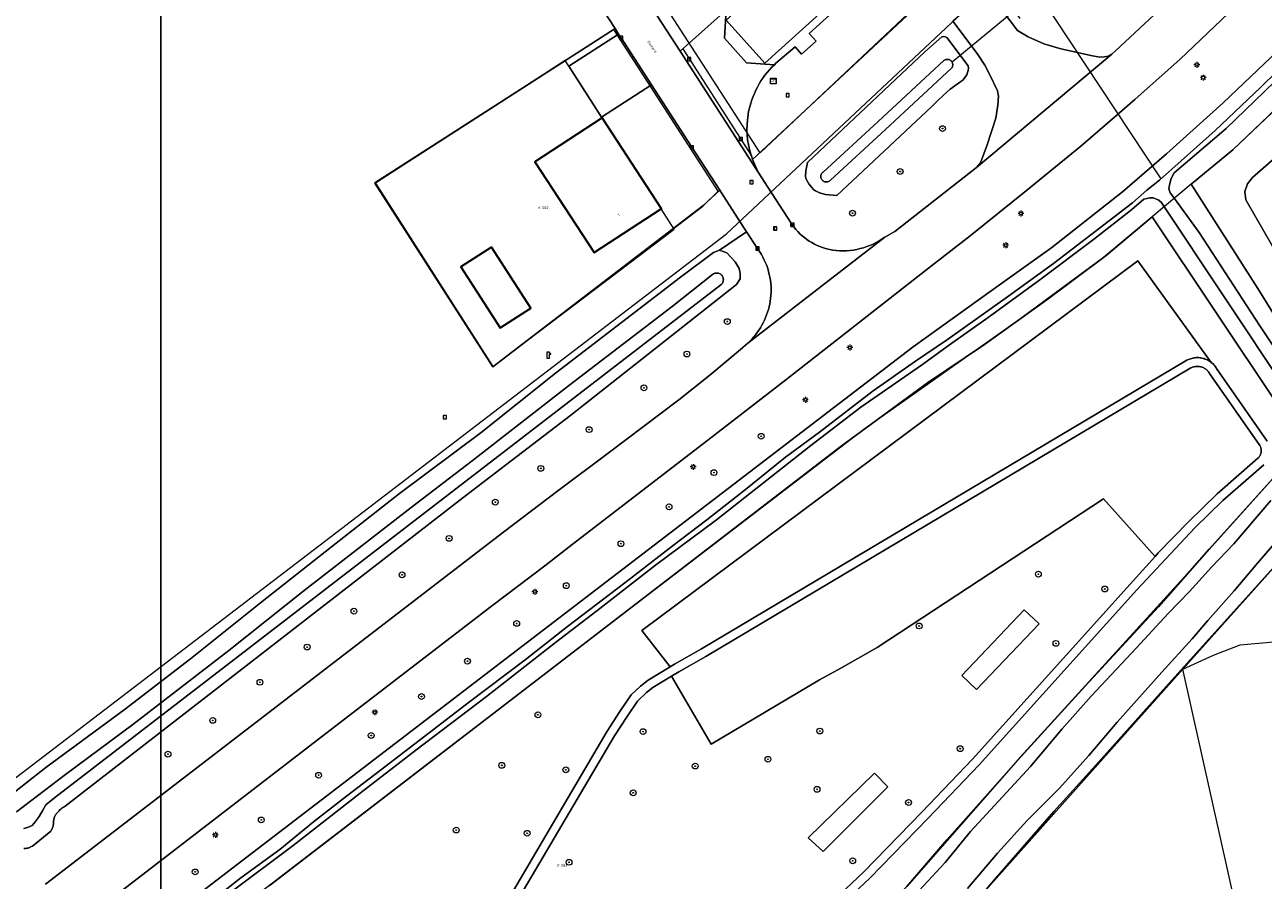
# Model space of a CAD drawing. Header units: metres. Extents: x 250001 to 257773, y 598992 to 609118.
# Tile 172 of 256: x 251287 to 251457, y 601649 to 601767. Entities that reach past the tile are written whole.
import ezdxf
from ezdxf.enums import TextEntityAlignment as Align
from ezdxf.lldxf.tags import DXFTag

# ---------------------------------------------------------------- set-up
doc = ezdxf.new("R2010")
doc.units = ezdxf.units.M
for name, color, linetype, lineweight in [('B-WE-GR-BOOM-S', 252, 'Continuous', 25), ('B-WE-GR-BOS_LOOF-GV', 252, 'Continuous', 13), ('B-WE-GR-GRAS-GV', 252, 'Continuous', 13), ('B-WE-GR-GROENVOORZIENING-GV', 252, 'Continuous', 18), ('B-WE-IE-TERREINAFSCHEIDING_KUNSTMATIG_HEKWERK-G', 252, 'IE-TERREINAFSCHEIDING-KUNSTMATIG', 18), ('B-WE-KG-GRENS_PERCEEL-G', 150, 'KG-PERCEEL', 18), ('B-WE-KG-GRENS_PERCEEL-S', 150, 'Continuous', 25), ('B-WE-KL-ET_LS_OV_LICHTMAST-S', 252, 'Continuous', 25), ('B-WE-KL-POMP-S', 252, 'Continuous', 25), ('B-WE-KW-KUNSTWERK_DUIKER-G', 252, 'Continuous', 18), ('B-WE-OG-BEBOUWING-GV', 1, 'Continuous', 35), ('B-WE-OG-BEBOUWING-T18', 7, 'Continuous', 18), ('B-WE-OG-BEBOUWING_OVERBOUWING-GV', 1, 'Continuous', 18), ('B-WE-OG-TERREIN_ERF-GV', 7, 'Continuous', 18), ('B-WE-OG-TOPOGRAFIE-T18', 2, 'Continuous', 18), ('B-WE-OG-WATER-GV', 252, 'Continuous', 18), ('B-WE-OG-WATER_SLOOT-GV', 252, 'Continuous', 18), ('B-WE-RI-GWA_KOLK-S', 252, 'Continuous', 25), ('B-WE-RI-GWA_RIOOLPUT-S', 252, 'Continuous', 25), ('B-WE-VH-GOOT-G', 252, 'Continuous', 18), ('B-WE-VH-VERHARDING_BETON-GV', 252, 'Continuous', 18), ('B-WE-VH-VERHARDING_BETONSTRAATSTEEN-GV', 252, 'Continuous', 18), ('B-WE-VH-VERHARDING_GESLOTEN-GV', 252, 'Continuous', 18), ('B-WE-VH-VERHARDING_HALFVERHARDING-GV', 252, 'Continuous', 18), ('B-WE-VH-VERHARDING_OPEN-GV', 252, 'Continuous', 18), ('B-WE-VH-VERHARDING_PUIN-GV', 252, 'Continuous', 18), ('B-WE-VW-VRI-S', 252, 'Continuous', 25), ('N-WE-OG-GBKN-G', 7, 'Continuous', 25), ('X-XX-AL-REFERENTIE-G', 7, 'Continuous', 18)]:
    doc.layers.add(name, color=color, linetype=linetype, lineweight=lineweight)
doc.styles.add('NLCS-ISO', font='NLCS-ISO.ttf')
doc.styles.add('NLCS-ISO-ANNOTATIEF-T18', font='NLCS-ISO.ttf', dxfattribs={"height": 1.8})
doc.styles.get("Standard").update_dxf_attribs({"font": 'NLCS-ISO.ttf'})
doc.linetypes.add('IE-TERREINAFSCHEIDING-KUNSTMATIG', pattern='A,4,[82,NLCS.shx,S=0.75,R=90,X=0,Y=0],4,-2', length=10)
tags = doc.linetypes.add('KG-PERCEEL', pattern='A,5.5,-2,["P",Standard,S=1.8,R=0,X=-0.5,Y=-0.9],-2,5.5,-2,[5,NLCS.SHX,S=0.75,R=0,X=0,Y=0],-2', length=19).pattern_tags.tags
tags[6] = DXFTag(74, 10)

# ---------------------------------------------------------------- blocks, each defined once
blk = doc.blocks.new('SKG-PERCEELNUMMER-SO')
at = {"style": 'NLCS-ISO', "oblique": 10, "flags": 1}
blk.add_attdef('GEMEENTECODE', text='', height=1.8, dxfattribs=at).set_placement((0, 2.55), align=Align.MIDDLE_CENTER)
at = {"style": 'NLCS-ISO', "oblique": 10}
blk.add_attdef('SECTIE', text='', height=1.8, dxfattribs=at).set_placement((-0.5, 0), align=Align.MIDDLE_RIGHT)
blk.add_attdef('PERCEELNUMMER', text='', height=1.8, dxfattribs=at).set_placement((0.5, 0), align=Align.MIDDLE_LEFT)
blk = doc.blocks.new('BS2021-132-Xref-KAD-20210617')
at = {"layer": 'B-WE-KG-GRENS_PERCEEL-G', "flags": 128}
for points in [[(251497.507, 601787.329), (251494.282, 601789.847), (251492.82, 601789.65), (251491.253, 601789.047), (251489.831, 601788.205), (251488.391, 601786.961), (251472.59, 601768.73), (251457.791, 601754.276), (251452.86, 601749.62), (251447.14, 601744.92), (251441.76, 601740.4), (251435.073, 601734.835), (251423.182, 601726.069), (251402.314, 601711.311), (251342.407, 601665.419), (251290.706, 601625.751), (251257.869, 601600.484), (251188.243, 601546.883), (251179.94, 601540.807), (251188.012, 601527.741)], [(251328.702, 601696.405), (251383.224, 601738.094), (251423.016, 601775.405), (251418.622, 601781.828)], [(251387.849, 601749.213), (251417.517, 601777.132), (251415.6, 601779.996), (251418.487, 601782.025)], [(251387.849, 601749.213), (251374.018, 601770.668)], [(251382.104, 601743.959), (251367.713, 601766.175), (251334.879, 601745.069), (251351.073, 601719.822), (251379.958, 601741.867)], [(251379.958, 601741.867), (251382.104, 601743.959)], [(251514.782, 601738.077), (251499.475, 601734.269), (251491.175, 601732.079), (251480.281, 601725.231), (251468.27, 601713.63), (251465.33, 601711.38), (251460.9, 601707.26), (251447.598, 601692.46), (251423.683, 601666.197), (251408.04, 601648.37), (251400.89, 601641.58), (251384.463, 601628.287), (251377.597, 601622.276), (251376.31, 601620.81), (251367.75, 601614.5), (251348.007, 601602.527), (251333.368, 601593.377), (251319.681, 601586.963), (251314.516, 601584.542), (251306.906, 601580.859), (251299.155, 601576.901), (251292.933, 601573.522), (251287.83, 601571.57), (251284.842, 601570.544), (251280.81, 601569.16), (251274.7, 601565.85), (251268.25, 601561.7), (251264.64, 601559.95), (251259.51, 601557.82), (251253.64, 601555.86), (251248.59, 601554.55), (251243.918, 601552.512), (251238.63, 601549.68), (251229.77, 601543.39), (251225.7, 601541.12), (251220.769, 601538.867), (251214.379, 601535.76), (251206.436, 601532.745), (251199.196, 601530.535), (251203.1, 601522.77)], [(251445.995, 601678.233), (251466.261, 601700.872), (251471.147, 601706.246)], [(251283.889, 601662.138), (251328.702, 601696.405)], [(251445.995, 601678.233), (251450.203, 601680.147), (251453.879, 601681.587), (251458.473, 601682.021), (251474.373, 601685.596), (251474.389, 601685.61)], [(251344.831, 601589.294), (251357.328, 601597.088), (251366.185, 601602.462), (251370.544, 601604.948), (251375.07, 601607.79), (251382.444, 601614.423), (251384.61, 601616.49), (251391.1, 601621.284), (251401.57, 601629.921), (251407.24, 601634.94), (251410.139, 601638.066), (251445.995, 601678.233)], [(251453.504, 601644.566), (251445.995, 601678.233)]]:
    blk.add_lwpolyline(points, dxfattribs=at)
at = {"layer": 'N-WE-OG-GBKN-G'}
blk.add_lwpolyline([(251305.421, 608118.318), (256711.718, 608118.318), (256711.718, 599991.994), (251305.421, 599991.994)], close=True, dxfattribs=at)
at = {"layer": 'B-WE-KG-GRENS_PERCEEL-S', "xscale": 0.2, "yscale": 0.2, "zscale": 0.2}
for p, values in [((251357.745, 601741.662), {'PERCEELNUMMER': '582', 'SECTIE': 'K'}), ((251360.342, 601651.273), {'PERCEELNUMMER': '583', 'SECTIE': 'K'})]:
    blk.add_blockref('SKG-PERCEELNUMMER-SO', p, dxfattribs=at).add_auto_attribs(values)
blk = doc.blocks.new('SKL-WATER_POMP-SO')
at = {"color": 0, "linetype": 'ByBlock', "lineweight": 18}
blk.add_lwpolyline([(1, 1.09), (1, 2), (-1, 2), (-1, -2), (1, -2), (1, 0.57), (1.85, 0.57), (1.85, 1.09)], close=True, dxfattribs=at)
blk = doc.blocks.new('SKL-VRI_TERREINKAST-SO')
at = {"lineweight": 18}
for points in [[(-2, 2), (2, 2), (2, 1.68), (-2, 1.68)], [(-2, 1.52), (2, 1.52), (2, -2), (-2, -2)]]:
    blk.add_lwpolyline(points, close=True, dxfattribs=at)
at = {"lineweight": 18, "style": 'NLCS-ISO'}
blk.add_text('vri', height=1.8, dxfattribs=at).set_placement((0, 0), align=Align.MIDDLE_CENTER)
blk = doc.blocks.new('SKL-ET_OV_LICHTMAST-SO')
at = {"color": 0, "linetype": 'ByBlock', "lineweight": 18}
for points in [[(-1.25, 0), (-2, 0)], [(-1.41, 1.41), (-0.88, 0.88)], [(0, 2), (0, 1.25)], [(0.88, 0.88), (1.41, 1.41)], [(2, 0), (1.25, 0)], [(-1.41, -1.41), (-0.88, -0.88)], [(0, -1.25), (0, -2)], [(0.88, -0.88), (1.41, -1.41)]]:
    blk.add_lwpolyline(points, dxfattribs=at)
blk.add_circle((0, 0), 1, dxfattribs=at)
blk = doc.blocks.new('SRI-KOLK-SO')
at = {"color": 0, "linetype": 'ByBlock', "lineweight": 18}
blk.add_lwpolyline([(-1.125, -1.125), (1.125, -1.125), (1.125, 1.125), (-1.125, 1.125)], close=True, dxfattribs=at)
at = {"color": 0, "linetype": 'ByBlock', "lineweight": 18, "style": 'NLCS-ISO'}
blk.add_text('k', height=1.5, dxfattribs=at).set_placement((0, 0), align=Align.MIDDLE_CENTER)
blk = doc.blocks.new('SRI-PUT_INSPECTIEPUT_RIOOLPUT-SO')
at = {"color": 0, "linetype": 'ByBlock', "lineweight": 18}
blk.add_lwpolyline([(-1.12, -1.12), (1.12, -1.12), (1.12, 1.12), (-1.12, 1.12)], close=True, dxfattribs=at)
at = {"color": 0, "linetype": 'ByBlock', "lineweight": 18, "style": 'NLCS-ISO'}
blk.add_text('r', height=1.5, dxfattribs=at).set_placement((0, 0.28), align=Align.MIDDLE_CENTER)
blk = doc.blocks.new('SGR-BOOM_01-SO')
at = {"linetype": 'ByBlock', "lineweight": 18}
h = blk.add_hatch(color=0, dxfattribs=at)
h.dxf.hatch_style = 1
edge = h.paths.add_edge_path()
edge.add_arc((0, 0), 0.25, 0, 360)
at = {"color": 0, "linetype": 'ByBlock', "lineweight": 18}
for radius in [2, 0.25]:
    blk.add_circle((0, 0), radius, dxfattribs=at)
blk = doc.blocks.new('BS2021-132-Xref-BGT-GRIJS-20210617-aangepast')
at = {"layer": 'B-WE-GR-BOS_LOOF-GV', "flags": 128}
for points in [[(251492.51, 601755.479), (251493.967, 601769.703), (251491.66, 601768.05), (251478.619, 601751.959), (251472.309, 601754.51), (251467.51, 601756.64), (251461.019, 601750.599), (251455.579, 601745.81), (251454.863, 601744.951), (251454.536, 601743.882), (251454.649, 601742.77), (251466.109, 601722.829), (251469.466, 601725.339), (251468.589, 601726.43), (251475.059, 601732.05), (251491.54, 601745.599)], [(251449.898, 601720.412), (251439.799, 601734.369), (251371.589, 601683.569), (251375.476, 601678.557), (251376.064, 601678.912), (251379.776, 601681.031), (251446.529, 601720.695), (251446.621, 601720.742), (251446.764, 601720.808), (251446.91, 601720.867), (251447.06, 601720.918), (251447.211, 601720.962), (251447.365, 601720.997), (251447.52, 601721.025), (251447.677, 601721.046), (251447.834, 601721.058), (251447.992, 601721.062), (251448.149, 601721.058), (251448.307, 601721.046), (251448.463, 601721.027), (251448.618, 601720.999), (251448.772, 601720.963), (251448.924, 601720.92), (251449.073, 601720.869), (251449.22, 601720.811), (251449.363, 601720.745), (251449.503, 601720.672), (251449.639, 601720.592), (251449.771, 601720.505)], [(251448.172, 601719.854), (251448.049, 601719.862), (251447.926, 601719.862), (251447.803, 601719.853), (251447.681, 601719.837), (251447.56, 601719.813), (251447.441, 601719.781), (251447.324, 601719.742), (251447.21, 601719.694), (251447.1, 601719.64), (251380.39, 601680), (251376.66, 601677.869), (251375.685, 601677.28), (251381.119, 601667.959), (251396.019, 601676.77), (251398.959, 601678.4), (251403.97, 601681.229), (251435.066, 601701.674), (251442.169, 601693.751), (251442.589, 601694.219), (251446.799, 601698.55), (251450.7, 601702.329), (251456.32, 601707.229), (251456.352, 601707.259), (251456.425, 601707.335), (251456.492, 601707.416), (251456.552, 601707.503), (251456.606, 601707.593), (251456.653, 601707.688), (251456.692, 601707.786), (251456.724, 601707.886), (251456.749, 601707.988), (251456.765, 601708.093), (251456.773, 601708.198), (251456.774, 601708.303), (251456.766, 601708.408), (251456.751, 601708.512), (251456.727, 601708.615), (251456.696, 601708.716), (251456.658, 601708.814), (251456.612, 601708.909), (251456.559, 601709), (251449.649, 601718.89), (251449.593, 601718.984), (251449.523, 601719.086), (251449.447, 601719.183), (251449.365, 601719.275), (251449.277, 601719.361), (251449.184, 601719.442), (251449.086, 601719.516), (251448.983, 601719.584), (251448.876, 601719.645), (251448.765, 601719.698), (251448.651, 601719.745), (251448.534, 601719.784), (251448.415, 601719.815), (251448.294, 601719.839)]]:
    blk.add_lwpolyline(points, close=True, dxfattribs=at)
at = {"layer": 'B-WE-GR-GRAS-GV', "flags": 128}
blk.add_lwpolyline([(251284.88, 601661.038), (251289.6, 601664.734), (251300.406, 601672.664), (251309.538, 601679.647), (251319.139, 601687.338), (251328.929, 601695.058), (251338.275, 601702.394), (251349.485, 601710.775), (251359.721, 601718.905), (251368.798, 601725.887), (251376.904, 601732.103), (251381.423, 601735.499), (251382.275, 601735.817), (251385.999, 601738.364), (251382.446, 601743.841), (251382.294, 601744.076), (251379.987, 601741.913), (251351.081, 601719.81), (251334.852, 601745.038), (251367.899, 601766.297), (251359.093, 601779.863)], dxfattribs=at)
at = {"layer": 'B-WE-GR-GROENVOORZIENING-GV', "flags": 128}
for points in [[(251458.362, 601774.398), (251452.22, 601768.354), (251445.628, 601762.08), (251439.395, 601756.518), (251436.969, 601754.432), (251431.983, 601750.143), (251424.479, 601744.011), (251416.745, 601737.777), (251410.6, 601733.028), (251391.394, 601718.002), (251380.673, 601709.725), (251361.991, 601695.368), (251358.25, 601692.43), (251350.899, 601686.89), (251328.119, 601669.38), (251287.179, 601637.9)], [(251289.38, 601631.04), (251317.299, 601652.439), (251408.899, 601722.55), (251419.649, 601730.219), (251427.98, 601736.209), (251437.69, 601743.839), (251443.739, 601749.079), (251451.519, 601756.089), (251459.04, 601763.239)], [(251460.019, 601756.38), (251452.859, 601749.619), (251447.14, 601744.92), (251456.32, 601730.579), (251464.07, 601718.071)], [(251459.082, 601714.462), (251441.76, 601740.4), (251435.44, 601735.109), (251427.489, 601729.16), (251418.709, 601722.859), (251410.88, 601717.579), (251399.019, 601708.9), (251320.341, 601648.471)], [(251353.917, 601647.838), (251366.806, 601669.738), (251368.574, 601672.43), (251370.142, 601674.709), (251371.392, 601675.899), (251372.479, 601676.747), (251375.476, 601678.557), (251371.589, 601683.569), (251439.799, 601734.369), (251449.898, 601720.412), (251450.025, 601720.303), (251450.146, 601720.188), (251450.262, 601720.068), (251450.372, 601719.942), (251450.476, 601719.811), (251450.574, 601719.675), (251450.637, 601719.579), (251457.565, 601709.596)], [(251466.109, 601722.829), (251454.649, 601742.77), (251454.536, 601743.882), (251454.863, 601744.951), (251455.579, 601745.81), (251461.019, 601750.599)], [(251423.617, 601767.669), (251421.402, 601770.845), (251420.385, 601769.842), (251423.253, 601766.026), (251424.723, 601765.141), (251426.86, 601764.206), (251429.199, 601763.505), (251433.553, 601762.519), (251434.593, 601762.368), (251435.153, 601762.384), (251435.771, 601762.512), (251436.228, 601762.756), (251436.733, 601763.214), (251440.696, 601766.932), (251448.277, 601774.055)], [(251411.4, 601771.182), (251411.377, 601771.203), (251386.828, 601748.294), (251387.587, 601746.557), (251388.921, 601744.489), (251390.029, 601742.776), (251392.128, 601739.53), (251392.269, 601739.335)], [(251405.012, 601737.639), (251406.377, 601738.413), (251417.624, 601747.171), (251418.156, 601747.826), (251419.095, 601750.301), (251420.273, 601753.976), (251420.552, 601755.75), (251420.646, 601756.993), (251420.487, 601757.725), (251419.464, 601759.94), (251418.738, 601761.235), (251417.692, 601762.853), (251414.38, 601767.314)], [(251413.069, 601757.113), (251412.263, 601756.337), (251411.463, 601755.554), (251398.383, 601743.352), (251396.827, 601743.466), (251396.011, 601743.718), (251395.48, 601743.985), (251395.249, 601744.106), (251394.921, 601744.497), (251394.538, 601744.955), (251394.201, 601745.582), (251394.113, 601745.951), (251394.12, 601746.729), (251394.385, 601747.872), (251410.505, 601763.075), (251412.825, 601765.172)], [(251413.681, 601764.869), (251416.483, 601761.158)], [(251415.463, 601759.016), (251413.979, 601757.935), (251413.069, 601757.113)], [(251388.038, 601735.214), (251387.489, 601736.067), (251385.999, 601738.364), (251382.275, 601735.817), (251383.268, 601735.458), (251384.416, 601734.205), (251384.979, 601733.328), (251385.106, 601732.61), (251385.111, 601731.904), (251384.588, 601731.1), (251361.82, 601713.163), (251346.979, 601701.805), (251292.259, 601659.403), (251292.125, 601659.322), (251291.977, 601659.223), (251291.834, 601659.119), (251291.696, 601659.008), (251291.563, 601658.891), (251291.436, 601658.768), (251291.314, 601658.639), (251291.198, 601658.505), (251291.174, 601658.483), (251291.095, 601658.405), (251291.022, 601658.321), (251290.955, 601658.231), (251290.894, 601658.138), (251290.841, 601658.04), (251290.794, 601657.938), (251290.755, 601657.834), (251290.675, 601657.342), (251290.677, 601657.319), (251290.681, 601657.192), (251290.677, 601657.065), (251290.666, 601656.938), (251290.646, 601656.813), (251290.619, 601656.689), (251290.583, 601656.567), (251290.541, 601656.447), (251290.49, 601656.33), (251290.433, 601656.217), (251290.368, 601656.107), (251290.297, 601656.002), (251287.769, 601653.94), (251287.766, 601653.938), (251287.648, 601653.869), (251287.527, 601653.807), (251287.402, 601653.752), (251287.273, 601653.704), (251287.143, 601653.664), (251287.01, 601653.632), (251286.875, 601653.607), (251286.739, 601653.59), (251286.603, 601653.582)], [(251289.579, 601648.71), (251337.94, 601685.849)], [(251397.632, 601735.867), (251397.858, 601735.82)], [(251389.174, 601728.435), (251389.23, 601728.774)], [(251337.94, 601685.849), (251352.609, 601697.14), (251360.049, 601702.753), (251366.977, 601707.945), (251376.652, 601715.281), (251380.929, 601718.643), (251385.441, 601722.388), (251385.54, 601722.496), (251386.17, 601723.055)], [(251457.108, 601706.325), (251451.488, 601701.425), (251447.635, 601697.688), (251439.642, 601689.137), (251417.961, 601665.086), (251410.97, 601657.76), (251402.959, 601649.51), (251397.079, 601644)], [(251408.04, 601648.369), (251413.51, 601654.78), (251422.82, 601665.25), (251432.549, 601675.93), (251442.64, 601686.81), (251449.589, 601694.729), (251460.899, 601707.26)], [(251468.407, 601647.421), (251464.022, 601675.293), (251475.358, 601677.062), (251470.788, 601705.888), (251444.48, 601676.739), (251433.989, 601664.989), (251428.269, 601658.699), (251420.239, 601649.479), (251414.779, 601643.069)], [(251396.285, 601644.899), (251402.126, 601650.373), (251410.109, 601658.595), (251417.07, 601665.89), (251438.75, 601689.939), (251442.169, 601693.751), (251435.066, 601701.674), (251403.97, 601681.229), (251398.959, 601678.4), (251396.019, 601676.77), (251381.119, 601667.959), (251375.685, 601677.28), (251373.1, 601675.719), (251372.22, 601675.03), (251370.97, 601673.839), (251369.57, 601671.76), (251367.809, 601669.079), (251354.409, 601646.31)]]:
    blk.add_lwpolyline(points, dxfattribs=at)
at = {"layer": 'B-WE-GR-GROENVOORZIENING-GV'}
for points in [[(251412.825, 601765.172, -0.3145397), (251413.681, 601764.869)], [(251416.483, 601761.158, -0.2733863), (251415.463, 601759.016)], [(251392.269, 601739.335, 0.1942252), (251397.632, 601735.867)], [(251397.858, 601735.82, 0.1935928), (251405.012, 601737.639)], [(251389.23, 601728.774, 0.1769907), (251388.038, 601735.214)], [(251386.17, 601723.055, 0.1569359), (251389.174, 601728.435)]]:
    blk.add_lwpolyline(points, format="xyb", dxfattribs=at)
at = {"layer": 'B-WE-GR-GROENVOORZIENING-GV', "flags": 128}
for points in [[(251415.599, 601677.367), (251424.179, 601686.407), (251426.209, 601684.479), (251417.63, 601675.439)], [(251426.209, 601684.479), (251424.179, 601686.407), (251415.599, 601677.367), (251417.63, 601675.439)], [(251394.475, 601655.08), (251403.575, 601663.947), (251405.431, 601662.067), (251396.527, 601653.185)], [(251405.431, 601662.067), (251403.575, 601663.947), (251394.475, 601655.08), (251396.527, 601653.185)]]:
    blk.add_lwpolyline(points, close=True, dxfattribs=at)
at = {"layer": 'B-WE-IE-TERREINAFSCHEIDING_KUNSTMATIG_HEKWERK-G', "flags": 128}
for points in [[(251366.133, 601754.011), (251366.062, 601754.122), (251361.534, 601761.118), (251361.022, 601761.909), (251334.939, 601745.035), (251351.115, 601719.835)], [(251351.115, 601719.835), (251376.019, 601738.736), (251374.234, 601741.494)]]:
    blk.add_lwpolyline(points, dxfattribs=at)
at = {"layer": 'B-WE-KW-KUNSTWERK_DUIKER-G', "flags": 128}
for points in [[(251426.178, 601770.996), (251442.958, 601745.621)], [(251424.205, 601769.846), (251414.262, 601761.646)]]:
    blk.add_lwpolyline(points, dxfattribs=at)
at = {"layer": 'B-WE-OG-BEBOUWING-GV', "flags": 128}
for points in [[(251366.133, 601754.011), (251356.885, 601747.979), (251365.031, 601735.491), (251374.234, 601741.494), (251374.293, 601741.533), (251366.148, 601754.021)], [(251350.898, 601736.26), (251346.704, 601733.556), (251352.119, 601725.157), (251356.309, 601727.855)]]:
    blk.add_lwpolyline(points, close=True, dxfattribs=at)
at = {"layer": 'B-WE-OG-BEBOUWING_OVERBOUWING-GV', "flags": 128}
blk.add_lwpolyline([(251392.073, 601775.513), (251383.172, 601767.458), (251388.499, 601761.529), (251397.45, 601769.571)], close=True, dxfattribs=at)
at = {"layer": 'B-WE-OG-TERREIN_ERF-GV', "flags": 128}
blk.add_lwpolyline([(251373.696, 601768.04), (251376.864, 601763.187), (251377.328, 601763.585), (251377.749, 601763.945), (251383.175, 601768.802)], dxfattribs=at)
for points in [[(251378.474, 601749.963), (251372.9, 601758.574), (251366.062, 601754.122), (251361.534, 601761.118), (251368.399, 601765.526), (251367.899, 601766.297), (251334.852, 601745.038), (251351.081, 601719.81), (251379.987, 601741.913), (251382.294, 601744.076)], [(251356.885, 601747.979), (251366.133, 601754.011), (251366.148, 601754.021), (251374.293, 601741.533), (251374.234, 601741.494), (251365.031, 601735.491)], [(251350.898, 601736.26), (251356.309, 601727.855), (251352.119, 601725.157), (251346.704, 601733.556)]]:
    blk.add_lwpolyline(points, close=True, dxfattribs=at)
at = {"layer": 'B-WE-OG-WATER-GV', "flags": 128}
for points in [[(251458.105, 601701.412), (251453.007, 601695.476), (251449.938, 601692.28), (251446.911, 601688.922), (251443.99, 601685.877), (251439.629, 601681.18), (251433.384, 601674.543), (251429.402, 601670.026), (251425.031, 601664.881), (251421.183, 601660.717), (251416.796, 601655.925), (251413.286, 601651.695), (251409.747, 601647.845)], [(251416.362, 601648.087), (251420.487, 601652.939), (251424.593, 601657.447), (251429.032, 601661.888), (251433.04, 601666.395), (251436.974, 601670.973), (251443.119, 601677.846), (251447.271, 601682.417), (251449.405, 601684.955), (251453.056, 601689.001), (251456.269, 601692.831), (251460.896, 601698.195)], [(251463.288, 601764.648), (251456.699, 601758.214), (251450.42, 601752.266), (251445.778, 601748.123), (251442.774, 601745.457), (251441.056, 601744.097), (251439.066, 601742.355), (251428.198, 601734), (251421.87, 601729.426), (251413.615, 601723.569), (251409.239, 601720.58), (251403.418, 601716.481), (251396.038, 601710.826), (251391.339, 601707.363), (251385.613, 601702.767), (251380.512, 601698.752), (251375.956, 601695.277), (251369.261, 601690.114), (251361.386, 601684.129), (251355.53, 601679.532), (251347.706, 601673.639), (251342.331, 601669.504), (251335.667, 601664.365), (251330.968, 601660.784), (251326.452, 601657.244), (251321.807, 601653.455), (251316.456, 601649.555), (251307.19, 601642.277)], [(251315.062, 601647.595), (251323.641, 601654.004), (251332.868, 601661.217), (251340.521, 601667.122), (251350.205, 601674.481), (251359.719, 601681.905), (251365.407, 601686.265), (251373.476, 601692.553), (251381.847, 601698.751), (251394.821, 601708.975), (251401.707, 601714.246), (251410.054, 601720.039), (251413.895, 601722.828), (251419.234, 601726.57), (251426.33, 601731.738), (251433.711, 601737.275), (251438.968, 601741.436), (251440.618, 601742.851), (251441.465, 601743.038), (251441.927, 601743.019), (251442.589, 601742.76), (251442.987, 601742.433), (251460.315, 601716.418)], [(251462.114, 601717.157), (251456.576, 601725.412), (251448.232, 601738.268), (251444.832, 601742.93), (251444.254, 601743.718), (251444.074, 601744.245), (251444.136, 601744.817), (251444.372, 601745.677), (251444.801, 601746.44), (251451.936, 601752.562), (251461.23, 601761.489)], [(251286.595, 601656.351), (251287.112, 601656.467), (251287.741, 601656.738), (251288.171, 601657.245), (251288.712, 601658.005), (251289.21, 601658.863), (251289.611, 601659.58), (251290.822, 601660.541), (251382.451, 601731.056), (251382.522, 601731.117), (251382.603, 601731.207), (251382.672, 601731.306), (251382.727, 601731.414), (251382.767, 601731.528), (251382.792, 601731.646), (251382.801, 601731.766), (251382.794, 601731.887), (251382.771, 601732.006), (251382.733, 601732.12), (251382.68, 601732.229), (251382.613, 601732.33), (251382.534, 601732.42), (251382.443, 601732.5), (251382.342, 601732.567), (251382.234, 601732.62), (251382.119, 601732.658), (251382.001, 601732.681), (251381.88, 601732.688), (251381.76, 601732.679), (251381.641, 601732.654), (251381.527, 601732.614), (251381.42, 601732.559), (251381.32, 601732.49), (251375.75, 601728.095), (251361.488, 601717.194), (251348.272, 601706.862), (251339.845, 601700.485), (251325.138, 601689.063), (251314.778, 601680.796), (251301.603, 601670.618), (251292.326, 601663.773), (251285.598, 601658.655)]]:
    blk.add_lwpolyline(points, dxfattribs=at)
blk.add_lwpolyline([(251414.183, 601760.822), (251414.258, 601760.938), (251414.303, 601761.038), (251414.333, 601761.143), (251414.347, 601761.252), (251414.346, 601761.362), (251414.329, 601761.47), (251414.296, 601761.575), (251414.248, 601761.674), (251414.187, 601761.765), (251414.112, 601761.846), (251414.027, 601761.915), (251413.933, 601761.971), (251413.832, 601762.013), (251413.725, 601762.04), (251413.616, 601762.051), (251413.506, 601762.046), (251413.398, 601762.026), (251413.295, 601761.99), (251413.197, 601761.939), (251413.125, 601761.886), (251404.067, 601753.507), (251396.512, 601746.562), (251396.429, 601746.491), (251396.357, 601746.408), (251396.297, 601746.315), (251396.252, 601746.215), (251396.222, 601746.11), (251396.208, 601746.001), (251396.209, 601745.891), (251396.226, 601745.783), (251396.259, 601745.678), (251396.307, 601745.579), (251396.368, 601745.488), (251396.443, 601745.407), (251396.528, 601745.338), (251396.622, 601745.282), (251396.723, 601745.24), (251396.83, 601745.213), (251396.939, 601745.202), (251397.049, 601745.207), (251397.157, 601745.227), (251397.26, 601745.263), (251397.358, 601745.314), (251397.446, 601745.379), (251397.525, 601745.455), (251397.527, 601745.458), (251405.084, 601752.404)], close=True, dxfattribs=at)
at = {"layer": 'B-WE-OG-WATER_SLOOT-GV', "flags": 128}
for points in [[(251459.04, 601763.239), (251451.519, 601756.089), (251443.739, 601749.079), (251437.69, 601743.839), (251427.98, 601736.209), (251419.649, 601730.219), (251408.899, 601722.55), (251317.299, 601652.439), (251289.38, 601631.04)], [(251320.341, 601648.471), (251399.019, 601708.9), (251410.88, 601717.579), (251418.709, 601722.859), (251427.489, 601729.16), (251435.44, 601735.109), (251441.76, 601740.4), (251459.082, 601714.462)], [(251464.07, 601718.071), (251456.32, 601730.579), (251447.14, 601744.92), (251452.859, 601749.619), (251460.019, 601756.38)], [(251461.23, 601761.489), (251451.936, 601752.562), (251444.801, 601746.44), (251444.372, 601745.677), (251444.136, 601744.817), (251444.074, 601744.245), (251444.254, 601743.718), (251444.832, 601742.93), (251448.232, 601738.268), (251456.576, 601725.412), (251462.114, 601717.157)], [(251460.315, 601716.418), (251442.987, 601742.433), (251442.589, 601742.76), (251441.927, 601743.019), (251441.465, 601743.038), (251440.618, 601742.851), (251438.968, 601741.436), (251433.711, 601737.275), (251426.33, 601731.738), (251419.234, 601726.57), (251413.895, 601722.828), (251410.054, 601720.039), (251401.707, 601714.246), (251394.821, 601708.975), (251381.847, 601698.751), (251373.476, 601692.553), (251365.407, 601686.265), (251359.719, 601681.905), (251350.205, 601674.481), (251340.521, 601667.122), (251332.868, 601661.217), (251323.641, 601654.004), (251315.062, 601647.595)], [(251307.19, 601642.277), (251316.456, 601649.555), (251321.807, 601653.455), (251326.452, 601657.244), (251330.968, 601660.784), (251335.667, 601664.365), (251342.331, 601669.504), (251347.706, 601673.639), (251355.53, 601679.532), (251361.386, 601684.129), (251369.261, 601690.114), (251375.956, 601695.277), (251380.512, 601698.752), (251385.613, 601702.767), (251391.339, 601707.363), (251396.038, 601710.826), (251403.418, 601716.481), (251409.239, 601720.58), (251413.615, 601723.569), (251421.87, 601729.426), (251428.198, 601734), (251439.066, 601742.355), (251441.056, 601744.097), (251442.774, 601745.457), (251445.778, 601748.123), (251450.42, 601752.266), (251456.699, 601758.214), (251463.288, 601764.648)], [(251460.899, 601707.26), (251449.589, 601694.729), (251442.64, 601686.81), (251432.549, 601675.93), (251422.82, 601665.25), (251413.51, 601654.78), (251408.04, 601648.369)], [(251409.747, 601647.845), (251413.286, 601651.695), (251416.796, 601655.925), (251421.183, 601660.717), (251425.031, 601664.881), (251429.402, 601670.026), (251433.384, 601674.543), (251439.629, 601681.18), (251443.99, 601685.877), (251446.911, 601688.922), (251449.938, 601692.28), (251453.007, 601695.476), (251458.105, 601701.412)], [(251412.825, 601765.172), (251410.505, 601763.075), (251394.385, 601747.872)], [(251416.483, 601761.158), (251413.681, 601764.869)], [(251394.385, 601747.872), (251394.12, 601746.729), (251394.113, 601745.951), (251394.201, 601745.582), (251394.538, 601744.955), (251394.921, 601744.497), (251395.249, 601744.106), (251395.48, 601743.985), (251396.011, 601743.718), (251396.827, 601743.466), (251398.383, 601743.352), (251411.463, 601755.554), (251412.263, 601756.337), (251413.069, 601757.113), (251413.979, 601757.935), (251415.463, 601759.016)], [(251286.603, 601653.582), (251286.739, 601653.59), (251286.875, 601653.607), (251287.01, 601653.632), (251287.143, 601653.664), (251287.273, 601653.704), (251287.402, 601653.752), (251287.527, 601653.807), (251287.648, 601653.869), (251287.766, 601653.938), (251287.769, 601653.94), (251290.297, 601656.002), (251290.368, 601656.107), (251290.433, 601656.217), (251290.49, 601656.33), (251290.541, 601656.447), (251290.583, 601656.567), (251290.619, 601656.689), (251290.646, 601656.813), (251290.666, 601656.938), (251290.677, 601657.065), (251290.681, 601657.192), (251290.677, 601657.319), (251290.675, 601657.342), (251290.755, 601657.834), (251290.794, 601657.938), (251290.841, 601658.04), (251290.894, 601658.138), (251290.955, 601658.231), (251291.022, 601658.321), (251291.095, 601658.405), (251291.174, 601658.483), (251291.198, 601658.505), (251291.314, 601658.639), (251291.436, 601658.768), (251291.563, 601658.891), (251291.696, 601659.008), (251291.834, 601659.119), (251291.977, 601659.223), (251292.125, 601659.322), (251292.259, 601659.403), (251346.979, 601701.805), (251361.82, 601713.163), (251384.588, 601731.1), (251385.111, 601731.904), (251385.106, 601732.61), (251384.979, 601733.328), (251384.416, 601734.205), (251383.268, 601735.458), (251382.275, 601735.817), (251381.423, 601735.499), (251376.904, 601732.103), (251368.798, 601725.887), (251359.721, 601718.905), (251349.485, 601710.775), (251338.275, 601702.394), (251328.929, 601695.058), (251319.139, 601687.338), (251309.538, 601679.647), (251300.406, 601672.664), (251289.6, 601664.734), (251284.88, 601661.038)], [(251285.598, 601658.655), (251292.326, 601663.773), (251301.603, 601670.618), (251314.778, 601680.796), (251325.138, 601689.063), (251339.845, 601700.485), (251348.272, 601706.862), (251361.488, 601717.194), (251375.75, 601728.095), (251381.32, 601732.49), (251381.42, 601732.559), (251381.527, 601732.614), (251381.641, 601732.654), (251381.76, 601732.679), (251381.88, 601732.688), (251382.001, 601732.681), (251382.119, 601732.658), (251382.234, 601732.62), (251382.342, 601732.567), (251382.443, 601732.5), (251382.534, 601732.42), (251382.613, 601732.33), (251382.68, 601732.229), (251382.733, 601732.12), (251382.771, 601732.006), (251382.794, 601731.887), (251382.801, 601731.766), (251382.792, 601731.646), (251382.767, 601731.528), (251382.727, 601731.414), (251382.672, 601731.306), (251382.603, 601731.207), (251382.522, 601731.117), (251382.451, 601731.056), (251290.822, 601660.541), (251289.611, 601659.58), (251289.21, 601658.863), (251288.712, 601658.005), (251288.171, 601657.245), (251287.741, 601656.738), (251287.112, 601656.467), (251286.595, 601656.351)], [(251460.896, 601698.195), (251456.269, 601692.831), (251453.056, 601689.001), (251449.405, 601684.955), (251447.271, 601682.417), (251443.119, 601677.846), (251436.974, 601670.973), (251433.04, 601666.395), (251429.032, 601661.888), (251424.593, 601657.447), (251420.487, 601652.939), (251416.362, 601648.087)], [(251414.779, 601643.069), (251420.239, 601649.479), (251428.269, 601658.699), (251433.989, 601664.989), (251444.48, 601676.739), (251470.788, 601705.888)]]:
    blk.add_lwpolyline(points, dxfattribs=at)
at = {"layer": 'B-WE-OG-WATER_SLOOT-GV'}
for points in [[(251413.681, 601764.869, 0.3145397), (251412.825, 601765.172)], [(251415.463, 601759.016, 0.2733863), (251416.483, 601761.158)]]:
    blk.add_lwpolyline(points, format="xyb", dxfattribs=at)
at = {"layer": 'B-WE-OG-WATER_SLOOT-GV', "flags": 128}
blk.add_lwpolyline([(251413.125, 601761.886), (251413.197, 601761.939), (251413.295, 601761.99), (251413.398, 601762.026), (251413.506, 601762.046), (251413.616, 601762.051), (251413.725, 601762.04), (251413.832, 601762.013), (251413.933, 601761.971), (251414.027, 601761.915), (251414.112, 601761.846), (251414.187, 601761.765), (251414.248, 601761.674), (251414.296, 601761.575), (251414.329, 601761.47), (251414.346, 601761.362), (251414.347, 601761.252), (251414.333, 601761.143), (251414.303, 601761.038), (251414.258, 601760.938), (251414.183, 601760.822), (251405.084, 601752.404), (251397.527, 601745.458), (251397.525, 601745.455), (251397.446, 601745.379), (251397.358, 601745.314), (251397.26, 601745.263), (251397.157, 601745.227), (251397.049, 601745.207), (251396.939, 601745.202), (251396.83, 601745.213), (251396.723, 601745.24), (251396.622, 601745.282), (251396.528, 601745.338), (251396.443, 601745.407), (251396.368, 601745.488), (251396.307, 601745.579), (251396.259, 601745.678), (251396.226, 601745.783), (251396.209, 601745.891), (251396.208, 601746.001), (251396.222, 601746.11), (251396.252, 601746.215), (251396.297, 601746.315), (251396.357, 601746.408), (251396.429, 601746.491), (251396.512, 601746.562), (251404.067, 601753.507)], close=True, dxfattribs=at)
at = {"layer": 'B-WE-VH-GOOT-G', "flags": 128}
blk.add_lwpolyline([(251377.212, 601763.485), (251386.597, 601748.951)], dxfattribs=at)
at = {"layer": 'B-WE-VH-VERHARDING_BETON-GV', "flags": 128}
for points in [[(251390.794, 601775.67), (251383.175, 601768.802), (251382.978, 601764.973), (251386.003, 601761.574), (251389.819, 601761.322), (251390.007, 601761.509), (251392.665, 601763.787), (251393.554, 601762.773), (251395.554, 601764.568), (251394.611, 601765.624), (251397.432, 601768.185), (251397.646, 601772.055), (251394.626, 601775.435)], [(251383.172, 601767.458), (251392.073, 601775.513), (251397.45, 601769.571), (251388.499, 601761.529)]]:
    blk.add_lwpolyline(points, close=True, dxfattribs=at)
at = {"layer": 'B-WE-VH-VERHARDING_BETONSTRAATSTEEN-GV', "flags": 128}
for points in [[(251389.819, 601761.322), (251386.003, 601761.574), (251382.978, 601764.973), (251383.175, 601768.802), (251377.749, 601763.945), (251377.328, 601763.585), (251376.864, 601763.187), (251387.587, 601746.557), (251386.828, 601748.294)], [(251386.206, 601754.419), (251386.228, 601754.592)], [(251386.597, 601748.951), (251386.588, 601748.977), (251386.58, 601749.003)]]:
    blk.add_lwpolyline(points, dxfattribs=at)
at = {"layer": 'B-WE-VH-VERHARDING_BETONSTRAATSTEEN-GV'}
for points in [[(251386.228, 601754.592, -0.1612841), (251389.819, 601761.322)], [(251386.58, 601749.003, -0.1181236), (251386.206, 601754.419)], [(251386.828, 601748.294, -0.0160492), (251386.597, 601748.951)]]:
    blk.add_lwpolyline(points, format="xyb", dxfattribs=at)
at = {"layer": 'B-WE-VH-VERHARDING_GESLOTEN-GV', "flags": 128}
for points in [[(251287.179, 601637.9), (251328.119, 601669.38), (251350.899, 601686.89), (251358.25, 601692.43), (251361.991, 601695.368), (251380.673, 601709.725), (251391.394, 601718.002), (251410.6, 601733.028), (251416.745, 601737.777), (251424.479, 601744.011), (251431.983, 601750.143), (251436.969, 601754.432), (251439.395, 601756.518), (251445.628, 601762.08), (251452.22, 601768.354), (251458.362, 601774.398)], [(251459.217, 601785.24), (251454.307, 601780.074), (251448.277, 601774.055), (251440.696, 601766.932), (251436.733, 601763.214), (251436.228, 601762.756), (251417.624, 601747.171), (251406.377, 601738.413), (251405.012, 601737.639), (251386.17, 601723.055), (251385.54, 601722.496), (251385.441, 601722.388), (251380.929, 601718.643), (251376.652, 601715.281), (251366.977, 601707.945), (251360.049, 601702.753), (251352.609, 601697.14), (251337.94, 601685.849), (251289.579, 601648.71)], [(251376.864, 601763.187), (251373.696, 601768.04), (251364.011, 601782.976), (251358.651, 601791.262), (251356.109, 601795.193), (251351.191, 601792.056), (251359.093, 601779.863), (251367.899, 601766.297), (251368.399, 601765.526), (251368.736, 601765.007), (251372.9, 601758.574), (251378.474, 601749.963), (251382.294, 601744.076), (251382.446, 601743.841), (251385.999, 601738.364), (251387.489, 601736.067), (251388.038, 601735.214)], [(251392.269, 601739.335), (251392.128, 601739.53), (251390.029, 601742.776), (251388.921, 601744.489), (251387.587, 601746.557), (251376.864, 601763.187)], [(251386.17, 601723.055), (251405.012, 601737.639)], [(251397.858, 601735.82), (251397.632, 601735.867)], [(251389.23, 601728.774), (251389.174, 601728.435)]]:
    blk.add_lwpolyline(points, dxfattribs=at)
blk.add_lwpolyline([(251433.553, 601762.519), (251429.199, 601763.505), (251426.86, 601764.206), (251424.723, 601765.141), (251423.253, 601766.026), (251420.385, 601769.842), (251419.187, 601771.435), (251414.38, 601767.314), (251417.692, 601762.853), (251418.738, 601761.235), (251419.464, 601759.94), (251420.487, 601757.725), (251420.646, 601756.993), (251420.552, 601755.75), (251420.273, 601753.976), (251419.095, 601750.301), (251418.156, 601747.826), (251417.624, 601747.171), (251436.228, 601762.756), (251435.771, 601762.512), (251435.153, 601762.384), (251434.593, 601762.368)], close=True, dxfattribs=at)
at = {"layer": 'B-WE-VH-VERHARDING_GESLOTEN-GV'}
for points in [[(251397.632, 601735.867, -0.1942252), (251392.269, 601739.335)], [(251405.012, 601737.639, -0.1935928), (251397.858, 601735.82)], [(251388.038, 601735.214, -0.1769907), (251389.23, 601728.774)], [(251389.174, 601728.435, -0.1569359), (251386.17, 601723.055)]]:
    blk.add_lwpolyline(points, format="xyb", dxfattribs=at)
at = {"layer": 'B-WE-VH-VERHARDING_HALFVERHARDING-GV', "flags": 128}
for points in [[(251397.079, 601644), (251402.959, 601649.51), (251410.97, 601657.76), (251417.961, 601665.086), (251439.642, 601689.137), (251447.635, 601697.688), (251451.488, 601701.425), (251457.108, 601706.325)], [(251457.565, 601709.596), (251450.637, 601719.579), (251450.574, 601719.675), (251450.476, 601719.811), (251450.372, 601719.942), (251450.262, 601720.068), (251450.146, 601720.188), (251450.025, 601720.303), (251449.898, 601720.412), (251449.771, 601720.505), (251449.639, 601720.592), (251449.503, 601720.672), (251449.363, 601720.745), (251449.22, 601720.811), (251449.073, 601720.869), (251448.924, 601720.92), (251448.772, 601720.963), (251448.618, 601720.999), (251448.463, 601721.027), (251448.307, 601721.046), (251448.149, 601721.058), (251447.992, 601721.062), (251447.834, 601721.058), (251447.677, 601721.046), (251447.52, 601721.025), (251447.365, 601720.997), (251447.211, 601720.962), (251447.06, 601720.918), (251446.91, 601720.867), (251446.764, 601720.808), (251446.621, 601720.742), (251446.529, 601720.695), (251379.776, 601681.031), (251376.064, 601678.912), (251375.476, 601678.557), (251372.479, 601676.747), (251371.392, 601675.899), (251370.142, 601674.709), (251368.574, 601672.43), (251366.806, 601669.738), (251353.917, 601647.838)], [(251354.409, 601646.31), (251367.809, 601669.079), (251369.57, 601671.76), (251370.97, 601673.839), (251372.22, 601675.03), (251373.1, 601675.719), (251375.685, 601677.28), (251376.66, 601677.869), (251380.39, 601680), (251447.1, 601719.64), (251447.21, 601719.694), (251447.324, 601719.742), (251447.441, 601719.781), (251447.56, 601719.813), (251447.681, 601719.837), (251447.803, 601719.853), (251447.926, 601719.862), (251448.049, 601719.862), (251448.172, 601719.854), (251448.294, 601719.839), (251448.415, 601719.815), (251448.534, 601719.784), (251448.651, 601719.745), (251448.765, 601719.698), (251448.876, 601719.645), (251448.983, 601719.584), (251449.086, 601719.516), (251449.184, 601719.442), (251449.277, 601719.361), (251449.365, 601719.275), (251449.447, 601719.183), (251449.523, 601719.086), (251449.593, 601718.984), (251449.649, 601718.89), (251456.559, 601709), (251456.612, 601708.909), (251456.658, 601708.814), (251456.696, 601708.716), (251456.727, 601708.615), (251456.751, 601708.512), (251456.766, 601708.408), (251456.774, 601708.303), (251456.773, 601708.198), (251456.765, 601708.093), (251456.749, 601707.988), (251456.724, 601707.886), (251456.692, 601707.786), (251456.653, 601707.688), (251456.606, 601707.593), (251456.552, 601707.503), (251456.492, 601707.416), (251456.425, 601707.335), (251456.352, 601707.259), (251456.32, 601707.229), (251450.7, 601702.329), (251446.799, 601698.55), (251442.589, 601694.219), (251442.169, 601693.751), (251438.75, 601689.939), (251417.07, 601665.89), (251410.109, 601658.595), (251402.126, 601650.373), (251396.285, 601644.899)]]:
    blk.add_lwpolyline(points, dxfattribs=at)
at = {"layer": 'B-WE-VH-VERHARDING_OPEN-GV', "flags": 128}
blk.add_lwpolyline([(251368.736, 601765.007), (251368.399, 601765.526), (251361.534, 601761.118), (251366.062, 601754.122), (251372.9, 601758.574)], close=True, dxfattribs=at)
at = {"layer": 'B-WE-VH-VERHARDING_PUIN-GV', "flags": 128}
for points in [[(251386.828, 601748.294), (251411.377, 601771.203)], [(251400.199, 601770.647), (251397.432, 601768.185), (251394.611, 601765.624), (251395.554, 601764.568), (251393.554, 601762.773), (251392.665, 601763.787), (251390.007, 601761.509), (251389.819, 601761.322)], [(251386.228, 601754.592), (251386.206, 601754.419)], [(251386.58, 601749.003), (251386.588, 601748.977), (251386.597, 601748.951)]]:
    blk.add_lwpolyline(points, dxfattribs=at)
at = {"layer": 'B-WE-VH-VERHARDING_PUIN-GV'}
for points in [[(251389.819, 601761.322, 0.1612841), (251386.228, 601754.592)], [(251386.206, 601754.419, 0.1181236), (251386.58, 601749.003)], [(251386.597, 601748.951, 0.0160492), (251386.828, 601748.294)]]:
    blk.add_lwpolyline(points, format="xyb", dxfattribs=at)
at = {"layer": 'N-WE-OG-GBKN-G'}
blk.add_lwpolyline([(251305.421, 608118.318), (256711.718, 608118.318), (256711.718, 599991.994), (251305.421, 599991.994)], close=True, dxfattribs=at)
at = {"layer": 'B-WE-GR-BOOM-S', "xscale": 0.2, "yscale": 0.2, "zscale": 0.2}
for p in [(251412.94, 601752.539), (251407.118, 601746.638), (251400.562, 601740.919), (251383.345, 601726.014), (251377.791, 601721.555), (251371.875, 601716.901), (251364.335, 601711.168), (251388, 601710.253), (251357.689, 601705.843), (251381.505, 601705.255), (251351.435, 601701.202), (251375.332, 601700.563), (251345.083, 601696.221), (251368.718, 601695.49), (251338.614, 601691.209), (251426.12, 601691.31), (251361.196, 601689.72), (251435.26, 601689.26), (251331.992, 601686.21), (251354.374, 601684.531), (251409.72, 601684.18), (251325.565, 601681.283), (251428.54, 601681.79), (251347.601, 601679.348), (251319.069, 601676.441), (251341.282, 601674.48), (251357.296, 601671.973), (251312.574, 601671.203), (251334.359, 601669.137), (251371.754, 601669.663), (251396.07, 601669.74), (251306.42, 601666.571), (251415.37, 601667.32), (251352.327, 601665.026), (251378.931, 601664.925), (251388.93, 601665.86), (251327.134, 601663.665), (251361.13, 601664.41), (251395.68, 601661.73), (251370.402, 601661.252), (251408.27, 601659.92), (251319.253, 601657.525), (251346.06, 601656.13), (251355.82, 601655.69), (251361.58, 601651.7), (251400.585, 601651.91), (251310.161, 601650.378)]:
    blk.add_blockref('SGR-BOOM_01-SO', p, dxfattribs=at)
at = {"layer": 'B-WE-KL-ET_LS_OV_LICHTMAST-S', "xscale": 0.2, "yscale": 0.2, "zscale": 0.2}
for p in [(251447.913, 601761.305), (251448.8, 601759.54), (251423.724, 601740.877), (251421.63, 601736.51), (251400.191, 601722.458), (251394.08, 601715.27), (251378.645, 601706.037), (251356.881, 601688.869), (251334.873, 601672.32), (251312.937, 601655.474)]:
    blk.add_blockref('SKL-ET_OV_LICHTMAST-SO', p, dxfattribs=at)
at = {"layer": 'B-WE-KL-POMP-S', "xscale": 0.2, "yscale": 0.2, "zscale": 0.2}
blk.add_blockref('SKL-WATER_POMP-SO', (251358.709, 601721.4), dxfattribs=at)
at = {"layer": 'B-WE-RI-GWA_KOLK-S', "xscale": 0.2, "yscale": 0.2, "zscale": 0.2}
for p in [(251368.736, 601765.007), (251378.109, 601762.096), (251385.204, 601751.108), (251378.474, 601749.963), (251392.269, 601739.335), (251392.291, 601739.327), (251387.473, 601736.065), (251387.489, 601736.067)]:
    blk.add_blockref('SRI-KOLK-SO', p, dxfattribs=at)
at = {"layer": 'B-WE-RI-GWA_RIOOLPUT-S', "xscale": 0.2, "yscale": 0.2, "zscale": 0.2}
for p in [(251391.642, 601757.122), (251386.657, 601745.182), (251386.67, 601745.17), (251389.924, 601738.817), (251389.95, 601738.83), (251344.5, 601712.89)]:
    blk.add_blockref('SRI-PUT_INSPECTIEPUT_RIOOLPUT-SO', p, dxfattribs=at)
at = {"layer": 'B-WE-VW-VRI-S', "xscale": 0.2, "yscale": 0.2, "zscale": 0.2}
blk.add_blockref('SKL-VRI_TERREINKAST-SO', (251389.673, 601759.077), dxfattribs=at)
at = {"layer": 'B-WE-OG-BEBOUWING-T18', "style": 'NLCS-ISO-ANNOTATIEF-T18'}
blk.add_text('1', height=0.36, rotation=33.1, dxfattribs=at).set_placement((251368.405, 601740.677), align=Align.MIDDLE)
at = {"layer": 'B-WE-OG-TOPOGRAFIE-T18', "style": 'NLCS-ISO-ANNOTATIEF-T18'}
blk.add_text('Buizerd', height=0.36, rotation=303, dxfattribs=at).set_placement((251372.991, 601763.787), align=Align.MIDDLE)

msp = doc.modelspace()

# ---------------------------------------------------------------- block references
at = {"layer": 'X-XX-AL-REFERENTIE-G'}
for name in ['BS2021-132-Xref-BGT-GRIJS-20210617-aangepast', 'BS2021-132-Xref-KAD-20210617']:
    msp.add_blockref(name, (0, 0), dxfattribs=at)

doc.saveas('drawing.dxf')
